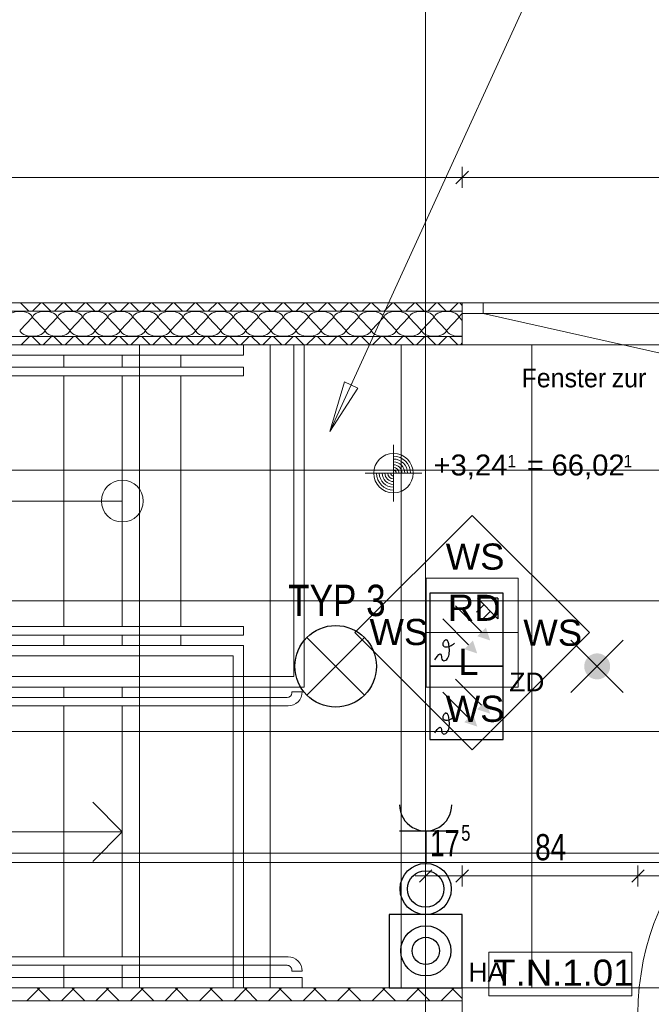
# Model space of a CAD drawing. Extents: x 1101 to 1942, y 41 to 882.
# Tile 71 of 104: x 1385 to 1445, y 690 to 785. Entities that reach past the tile are written whole.
import ezdxf
from ezdxf.lldxf.tags import DXFTag

# ---------------------------------------------------------------- set-up
doc = ezdxf.new("R2010")
doc.units = 0
doc.layers.get('0').update_dxf_attribs({"lineweight": 13})
for name, color, linetype, lineweight in [('Axen', 7, 'Continuous', 25), ('Beschriftung', 7, 'Continuous', 25), ('BI_X_Geometrie', 7, 'Continuous', 13), ('Deckenspiegel', 7, 'Continuous', 25), ('Fenster', 7, 'Continuous', 25), ('Fullfläche', 7, 'Continuous', 25), ('Maßlinien', 7, 'Continuous', 25), ('Treppen', 7, 'Continuous', 25), ('Türen-A03CP7TV1H', 7, 'Continuous', 25), ('Wände', 7, 'Continuous', 25)]:
    doc.layers.add(name, color=color, linetype=linetype, lineweight=lineweight)
for name, color, linetype, lineweight, true_color in [('BI_E_Einbruchmeldeanlagen', 5, 'Continuous', 25, 0x0000ff), ('BI_E_Licht', 7, 'Continuous', 25, 0xff6600), ('BI_E_Sicherheitsleuchten', 3, 'Continuous', 25, 0x00ff00), ('BI_E_Starkstrom', 1, 'Continuous', 25, 0xff0000), ('BI_E_Steckdosen', 1, 'Continuous', 25, 0xff0000)]:
    doc.layers.add(name, color=color, linetype=linetype, lineweight=lineweight, true_color=true_color)
doc.styles.get("Standard").update_dxf_attribs({"font": 'arial.ttf'})
tags = doc.linetypes.add('ALL_S25', pattern=[0.001, 0, -0.001]).pattern_tags.tags
tags[6:7] = [DXFTag(74, 4), DXFTag(75, 0), DXFTag(340, '0'), DXFTag(46, 1.0), DXFTag(50, 0.0), DXFTag(44, 0.0), DXFTag(45, 0.0)]
tags[4:5] = [DXFTag(74, 4), DXFTag(75, 0), DXFTag(340, '0'), DXFTag(46, 1.0), DXFTag(50, 0.0), DXFTag(44, 0.0), DXFTag(45, 0.0)]
tags = doc.linetypes.add('VERDECKT2_S2-A03CP7TW1H', pattern=[0.0027, 0.002, -0.0007]).pattern_tags.tags
tags[6:7] = [DXFTag(74, 4), DXFTag(75, 0), DXFTag(340, '0'), DXFTag(46, 1.0), DXFTag(50, 0.0), DXFTag(44, 0.0), DXFTag(45, 0.0)]
tags[4:5] = [DXFTag(74, 4), DXFTag(75, 0), DXFTag(340, '0'), DXFTag(46, 1.0), DXFTag(50, 0.0), DXFTag(44, 0.0), DXFTag(45, 0.0)]

# ---------------------------------------------------------------- blocks, each defined once
blk = doc.blocks.new('Referenz-A03CP7TX1H', base_point=(1202.263, 90.134))
at = {"layer": 'Axen', "color": 0, "linetype": 'ALL_S25', "lineweight": -2, "ltscale": 0.13}
for p, q in [((1423.498, 90.134), (1423.498, 825.647)), ((1661.901, 757.448), (1222.392, 757.448))]:
    blk.add_line(p, q, dxfattribs=at)
at = {"layer": 'Beschriftung', "color": 0, "lineweight": -2}
for p, q in [((1414.334, 745.136), (1458.712, 842.334)), ((1414.334, 745.136), (1415.732, 749.885)), ((1414.334, 745.136), (1415.732, 749.885)), ((1415.732, 749.885), (1417.005, 749.303)), ((1415.732, 749.885), (1417.005, 749.303)), ((1416.369, 749.594), (1416.514, 749.912)), ((1417.005, 749.303), (1414.334, 745.136)), ((1417.005, 749.303), (1414.334, 745.136)), ((1416.729, 725.918), (1427.944, 737.129)), ((1427.944, 737.129), (1439.155, 725.914)), ((1423.542, 725.916), (1423.543, 731.116)), ((1423.543, 731.116), (1432.343, 731.115)), ((1432.343, 731.115), (1432.342, 725.915)), ((1427.94, 714.703), (1416.729, 725.918)), ((1432.342, 725.915), (1423.542, 725.916)), ((1423.542, 720.716), (1423.542, 725.916)), ((1439.155, 725.914), (1427.94, 714.703)), ((1432.342, 725.915), (1432.342, 720.715)), ((1432.342, 720.715), (1423.542, 720.716)), ((1443.224, 695.36), (1429.552, 695.362)), ((1429.552, 695.362), (1429.552, 691.195)), ((1443.223, 691.194), (1443.224, 695.36)), ((1429.552, 691.195), (1443.223, 691.194))]:
    blk.add_line(p, q, dxfattribs=at)
at = {"layer": 'Deckenspiegel', "color": 0, "lineweight": -2}
for p, q in [((1473.498, 753.448), (1306.298, 753.448)), ((1396.148, 691.948), (1396.148, 753.448)), ((1408.648, 691.948), (1408.648, 753.448)), ((1421.148, 691.948), (1421.148, 753.448)), ((1433.648, 691.948), (1433.648, 753.448)), ((1306.298, 741.448), (1473.498, 741.448)), ((1306.298, 728.948), (1473.498, 728.948)), ((1306.298, 716.448), (1473.498, 716.448)), ((1306.298, 703.948), (1473.498, 703.948)), ((1306.298, 691.948), (1473.498, 691.948))]:
    blk.add_line(p, q, dxfattribs=at)
at = {"layer": 'Fenster', "color": 0, "lineweight": -2}
for p, q in [((1428.998, 756.448), (1428.998, 757.448)), ((1426.998, 756.448), (1469.998, 756.448)), ((1428.998, 756.448), (1446.788, 752.448))]:
    blk.add_line(p, q, dxfattribs=at)
at = {"layer": 'Fullfläche', "color": 0, "lineweight": -2}
for p, q in [((1384.766, 757.447), (1385.565, 756.647)), ((1386.718, 757.447), (1385.919, 756.647)), ((1386.866, 757.447), (1387.665, 756.647)), ((1388.818, 757.447), (1388.019, 756.647)), ((1388.966, 757.447), (1389.765, 756.647)), ((1390.918, 757.447), (1390.119, 756.647)), ((1391.066, 757.447), (1391.865, 756.647)), ((1393.018, 757.447), (1392.219, 756.647)), ((1393.166, 757.447), (1393.965, 756.647)), ((1395.118, 757.447), (1394.319, 756.647)), ((1395.266, 757.447), (1396.065, 756.647)), ((1397.218, 757.447), (1396.419, 756.647)), ((1397.366, 757.447), (1398.166, 756.647)), ((1399.318, 757.447), (1398.519, 756.647)), ((1399.466, 757.447), (1400.265, 756.647)), ((1401.418, 757.447), (1400.619, 756.647)), ((1401.566, 757.447), (1402.366, 756.647)), ((1403.518, 757.447), (1402.719, 756.647)), ((1403.666, 757.447), (1404.465, 756.647)), ((1405.618, 757.447), (1404.819, 756.647)), ((1405.766, 757.447), (1406.566, 756.647)), ((1407.718, 757.447), (1406.919, 756.647)), ((1407.866, 757.447), (1408.666, 756.647)), ((1409.818, 757.447), (1409.019, 756.647)), ((1409.966, 757.447), (1410.766, 756.647)), ((1411.918, 757.447), (1411.119, 756.647)), ((1412.066, 757.447), (1412.865, 756.647)), ((1414.018, 757.447), (1413.219, 756.647)), ((1414.166, 757.447), (1414.966, 756.647)), ((1416.118, 757.447), (1415.319, 756.647)), ((1416.266, 757.447), (1417.066, 756.647)), ((1418.218, 757.447), (1417.418, 756.647)), ((1418.366, 757.447), (1419.166, 756.647)), ((1420.318, 757.447), (1419.518, 756.647)), ((1420.466, 757.448), (1421.266, 756.647)), ((1422.418, 757.448), (1421.618, 756.647)), ((1422.566, 757.448), (1423.366, 756.647)), ((1424.518, 757.448), (1423.718, 756.647)), ((1424.666, 757.448), (1425.466, 756.647)), ((1426.618, 757.448), (1425.818, 756.648)), ((1426.766, 757.448), (1426.998, 757.216)), ((1384.722, 754.847), (1385.874, 756.047)), ((1385.922, 756.047), (1387.074, 754.847)), ((1387.122, 754.847), (1388.274, 756.047)), ((1388.322, 756.047), (1389.474, 754.847)), ((1389.522, 754.847), (1390.674, 756.047)), ((1390.722, 756.047), (1391.874, 754.847)), ((1391.922, 754.847), (1393.074, 756.047)), ((1393.122, 756.047), (1394.274, 754.847)), ((1394.322, 754.847), (1395.474, 756.047)), ((1395.522, 756.047), (1396.674, 754.847)), ((1396.722, 754.847), (1397.874, 756.047)), ((1397.922, 756.047), (1399.074, 754.847)), ((1399.122, 754.847), (1400.274, 756.047)), ((1400.322, 756.047), (1401.474, 754.847)), ((1401.522, 754.847), (1402.674, 756.047)), ((1402.722, 756.047), (1403.874, 754.847)), ((1403.922, 754.847), (1405.074, 756.047)), ((1405.122, 756.047), (1406.274, 754.847)), ((1406.322, 754.847), (1407.474, 756.047)), ((1407.522, 756.047), (1408.674, 754.847)), ((1408.722, 754.847), (1409.874, 756.047)), ((1409.922, 756.047), (1411.074, 754.847)), ((1411.122, 754.847), (1412.274, 756.047)), ((1412.322, 756.047), (1413.474, 754.847)), ((1413.522, 754.847), (1414.674, 756.047)), ((1414.722, 756.047), (1415.874, 754.847)), ((1415.922, 754.847), (1417.074, 756.047)), ((1417.122, 756.047), (1418.274, 754.847)), ((1418.322, 754.847), (1419.474, 756.047)), ((1419.522, 756.047), (1420.674, 754.848)), ((1420.722, 754.848), (1421.874, 756.047)), ((1421.922, 756.047), (1423.074, 754.848)), ((1423.122, 754.848), (1424.274, 756.047)), ((1424.322, 756.047), (1425.474, 754.848)), ((1425.522, 754.848), (1426.674, 756.048)), ((1426.722, 756.048), (1426.998, 755.759)), ((1384.822, 753.448), (1385.623, 754.249)), ((1386.662, 753.448), (1385.862, 754.249)), ((1386.922, 753.448), (1387.722, 754.248)), ((1388.762, 753.448), (1387.962, 754.248)), ((1389.022, 753.448), (1389.822, 754.248)), ((1390.862, 753.448), (1390.062, 754.248)), ((1391.122, 753.448), (1391.922, 754.248)), ((1392.962, 753.448), (1392.162, 754.248)), ((1393.222, 753.448), (1394.022, 754.248)), ((1395.062, 753.448), (1394.262, 754.248)), ((1395.322, 753.448), (1396.122, 754.248)), ((1397.162, 753.448), (1396.362, 754.248)), ((1397.422, 753.448), (1398.222, 754.248)), ((1399.262, 753.448), (1398.462, 754.248)), ((1399.522, 753.448), (1400.322, 754.248)), ((1401.362, 753.448), (1400.562, 754.248)), ((1401.622, 753.448), (1402.422, 754.248)), ((1403.462, 753.448), (1402.662, 754.248)), ((1403.722, 753.448), (1404.522, 754.248)), ((1405.562, 753.448), (1404.762, 754.248)), ((1405.822, 753.448), (1406.622, 754.248)), ((1407.662, 753.448), (1406.863, 754.248)), ((1407.922, 753.448), (1408.722, 754.248)), ((1409.762, 753.448), (1408.963, 754.248)), ((1410.022, 753.448), (1410.822, 754.248)), ((1411.862, 753.448), (1411.063, 754.248)), ((1412.122, 753.448), (1412.922, 754.248)), ((1413.962, 753.448), (1413.163, 754.248)), ((1414.222, 753.448), (1415.022, 754.248)), ((1416.062, 753.448), (1415.263, 754.248)), ((1416.322, 753.448), (1417.121, 754.248)), ((1418.162, 753.448), (1417.363, 754.248)), ((1418.422, 753.448), (1419.221, 754.248)), ((1420.262, 753.448), (1419.463, 754.248)), ((1420.522, 753.448), (1421.321, 754.248)), ((1422.362, 753.448), (1421.563, 754.248)), ((1422.622, 753.448), (1423.421, 754.248)), ((1424.462, 753.448), (1423.663, 754.248)), ((1424.722, 753.448), (1425.521, 754.248)), ((1426.562, 753.448), (1425.763, 754.248)), ((1426.822, 753.448), (1426.998, 753.624)), ((1386.49, 691.82), (1385.378, 690.707)), ((1386.365, 691.948), (1386.49, 691.823)), ((1386.621, 691.948), (1386.496, 691.823)), ((1386.496, 691.82), (1387.607, 690.707)), ((1389.789, 691.82), (1388.678, 690.708)), ((1389.665, 691.948), (1389.789, 691.823)), ((1389.921, 691.948), (1389.796, 691.823)), ((1389.796, 691.82), (1390.907, 690.708)), ((1393.089, 691.82), (1391.979, 690.708)), ((1392.965, 691.948), (1393.089, 691.823)), ((1393.22, 691.948), (1393.096, 691.823)), ((1393.096, 691.82), (1394.206, 690.708)), ((1396.389, 691.82), (1395.279, 690.708)), ((1396.265, 691.948), (1396.389, 691.823)), ((1396.52, 691.948), (1396.396, 691.823)), ((1396.396, 691.82), (1397.506, 690.709)), ((1399.689, 691.82), (1398.579, 690.709)), ((1399.565, 691.948), (1399.689, 691.823)), ((1399.82, 691.948), (1399.696, 691.823)), ((1399.696, 691.82), (1400.806, 690.709)), ((1402.989, 691.82), (1401.88, 690.709)), ((1402.865, 691.948), (1402.989, 691.823)), ((1403.12, 691.948), (1402.996, 691.823)), ((1402.996, 691.82), (1404.105, 690.709)), ((1406.289, 691.82), (1405.18, 690.71)), ((1406.165, 691.948), (1406.289, 691.823)), ((1406.42, 691.948), (1406.296, 691.823)), ((1406.296, 691.82), (1407.405, 690.71)), ((1409.589, 691.82), (1408.481, 690.71)), ((1409.465, 691.948), (1409.589, 691.823)), ((1409.72, 691.948), (1409.596, 691.823)), ((1409.596, 691.82), (1410.705, 690.71)), ((1412.889, 691.82), (1411.781, 690.71)), ((1412.765, 691.948), (1412.889, 691.823)), ((1413.02, 691.948), (1412.896, 691.823)), ((1412.896, 691.82), (1414.004, 690.711)), ((1416.189, 691.82), (1415.081, 690.711)), ((1416.065, 691.948), (1416.189, 691.823)), ((1416.32, 691.948), (1416.196, 691.823)), ((1416.196, 691.82), (1417.304, 690.711)), ((1419.489, 691.82), (1418.382, 690.711)), ((1419.365, 691.948), (1419.489, 691.823)), ((1419.62, 691.948), (1419.496, 691.823)), ((1419.496, 691.82), (1420.603, 690.711)), ((1422.789, 691.82), (1421.682, 690.712)), ((1422.665, 691.948), (1422.789, 691.823)), ((1422.92, 691.948), (1422.796, 691.823)), ((1422.796, 691.82), (1423.903, 690.712)), ((1426.089, 691.82), (1424.982, 690.712)), ((1425.965, 691.948), (1426.089, 691.823)), ((1426.22, 691.948), (1426.096, 691.823)), ((1426.096, 691.82), (1426.998, 690.917))]:
    blk.add_line(p, q, dxfattribs=at)
for centre, start_param, end_param in [((1384.698, 756.047), 1.570796, 3.141593), ((1384.698, 756.047), 0, 1.570796), ((1387.098, 756.047), 1.570796, 3.141593), ((1387.098, 756.047), 0, 1.570796), ((1389.498, 756.047), 1.570796, 3.141593), ((1389.498, 756.047), 0, 1.570796), ((1391.898, 756.047), 1.570796, 3.141593), ((1391.898, 756.047), 0, 1.570796), ((1394.298, 756.047), 1.570796, 3.141593), ((1394.298, 756.047), 0, 1.570796), ((1396.698, 756.047), 1.570796, 3.141593), ((1396.698, 756.047), 0, 1.570796), ((1399.098, 756.047), 1.570796, 3.141593), ((1399.098, 756.047), 0, 1.570796), ((1401.498, 756.047), 1.570796, 3.141593), ((1401.498, 756.047), 0, 1.570796), ((1403.898, 756.047), 1.570796, 3.141593), ((1403.898, 756.047), 0, 1.570796), ((1406.298, 756.047), 1.570796, 3.141593), ((1406.298, 756.047), 0, 1.570796), ((1408.698, 756.047), 1.570796, 3.141593), ((1408.698, 756.047), 0, 1.570796), ((1411.098, 756.047), 1.570796, 3.141593), ((1411.098, 756.047), 0, 1.570796), ((1413.498, 756.047), 1.570796, 3.141593), ((1413.498, 756.047), 0, 1.570796), ((1415.898, 756.047), 1.570796, 3.141593), ((1415.898, 756.047), 0, 1.570796), ((1418.298, 756.047), 1.570796, 3.141593), ((1418.298, 756.047), 0, 1.570796), ((1420.698, 756.047), 1.570796, 3.141593), ((1420.698, 756.047), 0, 1.570796), ((1423.098, 756.047), 1.570796, 3.141593), ((1423.098, 756.047), 0, 1.570796), ((1425.498, 756.048), 1.570796, 3.141593), ((1425.498, 756.048), 0, 1.570796), ((1427.898, 756.048), 2.441377, 3.141593), ((1385.898, 754.847), 3.141593, 6.283185), ((1388.298, 754.847), 3.141593, 6.283185), ((1390.698, 754.847), 3.141593, 6.283185), ((1393.098, 754.847), 3.141593, 6.283185), ((1395.498, 754.847), 3.141593, 6.283185), ((1397.898, 754.847), 3.141593, 6.283185), ((1400.298, 754.847), 3.141593, 6.283185), ((1402.698, 754.847), 3.141593, 6.283185), ((1405.098, 754.847), 3.141593, 6.283185), ((1407.498, 754.847), 3.141593, 6.283185), ((1409.898, 754.847), 3.141593, 6.283185), ((1412.298, 754.847), 3.141593, 6.283185), ((1414.698, 754.847), 3.141593, 6.283185), ((1417.098, 754.847), 3.141593, 6.283185), ((1419.498, 754.848), 3.141593, 6.283185), ((1421.898, 754.848), 3.141593, 6.283185), ((1424.298, 754.848), 3.141593, 6.283185), ((1426.698, 754.848), 3.141593, 4.970974)]:
    blk.add_ellipse(centre, major_axis=(1.176, 0), ratio=0.5, start_param=start_param, end_param=end_param, dxfattribs=at)
at = {"layer": 'Maßlinien', "color": 0, "lineweight": -2}
for p, q in [((1426.998, 769.448), (1426.998, 770.448)), ((1349.562, 769.448), (1426.998, 769.448)), ((1426.398, 768.848), (1427.598, 770.048)), ((1426.998, 769.448), (1426.998, 768.448)), ((1426.998, 769.448), (1469.998, 769.448)), ((1420.423, 738.468), (1420.415, 743.868)), ((1420.422, 739.278), (1420.416, 743.058)), ((1417.719, 741.164), (1423.119, 741.172)), ((1418.532, 741.165), (1422.309, 741.171)), ((1423.498, 702.648), (1423.498, 703.648)), ((1426.998, 702.648), (1426.998, 703.648)), ((1443.798, 702.648), (1443.798, 703.648)), ((1423.498, 702.648), (1422.498, 702.648)), ((1422.898, 702.048), (1424.098, 703.248)), ((1423.498, 702.648), (1423.498, 701.648)), ((1423.498, 702.648), (1426.998, 702.648)), ((1426.398, 702.048), (1427.598, 703.248)), ((1426.998, 702.648), (1426.998, 701.648)), ((1426.998, 702.648), (1432.808, 702.648)), ((1432.808, 702.648), (1443.798, 702.648)), ((1443.198, 702.048), (1444.398, 703.248)), ((1443.798, 702.648), (1443.798, 701.648)), ((1443.798, 702.648), (1468.998, 702.648))]:
    blk.add_line(p, q, dxfattribs=at)
blk.add_circle((1420.419, 741.168), 1.89, dxfattribs=at)
for major_axis in [(1.62, 0.002), (1.35, 0.002), (1.08, 0.002), (-1.62, -0.002), (-1.35, -0.002), (-1.08, -0.002), (-0.81, -0.001), (-0.54, -0.001), (-0.27, 0), (0.81, 0.001), (0.54, 0.001), (0.27, 0)]:
    blk.add_ellipse((1420.419, 741.168), major_axis=major_axis, ratio=1, start_param=0, end_param=1.570796, dxfattribs=at)
at = {"layer": 'Treppen', "color": 0, "lineweight": -2}
for p, q in [((1406.098, 753.448), (1360.287, 753.448)), ((1406.098, 752.448), (1406.098, 753.448)), ((1410.898, 753.448), (1410.898, 721.708)), ((1411.898, 753.448), (1411.898, 720.708)), ((1406.098, 752.448), (1359.898, 752.448)), ((1388.898, 751.288), (1388.898, 752.448)), ((1394.498, 751.287), (1394.498, 752.447)), ((1400.098, 752.448), (1400.098, 751.288)), ((1406.098, 751.288), (1310.098, 751.288)), ((1406.098, 750.488), (1359.194, 750.487)), ((1388.898, 726.488), (1388.898, 750.488)), ((1394.498, 726.487), (1394.498, 750.487)), ((1406.098, 751.288), (1406.098, 750.488)), ((1394.498, 738.497), (1321.098, 738.465)), ((1406.098, 726.488), (1349.603, 726.488)), ((1406.098, 725.688), (1406.098, 726.488)), ((1406.098, 725.688), (1349.289, 725.688)), ((1388.898, 724.688), (1388.898, 725.688)), ((1394.498, 724.687), (1394.498, 725.687)), ((1400.098, 725.688), (1400.098, 724.688)), ((1406.098, 724.688), (1348.898, 724.688)), ((1406.098, 724.688), (1406.098, 721.708)), ((1405.098, 723.688), (1348.507, 723.688)), ((1405.098, 723.688), (1405.098, 721.708)), ((1410.898, 721.708), (1335.898, 721.708)), ((1411.898, 720.708), (1334.898, 720.708)), ((1388.898, 719.708), (1388.898, 720.708)), ((1394.498, 719.708), (1394.498, 720.708)), ((1410.246, 719.708), (1334.45, 719.708)), ((1411.698, 720.259), (1410.698, 720.259)), ((1410.698, 720.259), (1410.698, 720.159)), ((1410.346, 718.908), (1334.45, 718.908)), ((1388.898, 694.908), (1388.898, 718.908)), ((1394.498, 694.908), (1394.498, 718.908)), ((1394.498, 706.865), (1391.67, 709.694)), ((1321.098, 706.865), (1394.498, 706.865)), ((1394.498, 706.865), (1391.67, 704.037)), ((1410.346, 694.908), (1310.098, 694.908)), ((1410.246, 694.108), (1310.098, 694.108)), ((1388.898, 691.948), (1388.898, 694.108)), ((1394.498, 691.948), (1394.498, 694.108)), ((1410.698, 693.556), (1410.698, 693.656)), ((1411.698, 693.556), (1410.698, 693.556)), ((1411.698, 692.948), (1307.298, 692.948)), ((1411.698, 692.948), (1411.698, 691.948)), ((1411.698, 691.948), (1306.298, 691.948))]:
    blk.add_line(p, q, dxfattribs=at)
at = {"layer": 'Treppen', "color": 0, "linetype": 'VERDECKT2_S2-A03CP7TW1H', "lineweight": -2, "ltscale": 0.13}
for p, q in [((1400.098, 750.488), (1400.098, 726.488)), ((1405.098, 691.948), (1405.098, 721.708)), ((1406.098, 721.708), (1406.098, 691.948))]:
    blk.add_line(p, q, dxfattribs=at)
at = {"layer": 'Treppen', "color": 0, "lineweight": -2}
blk.add_circle((1394.498, 738.497), 2, dxfattribs=at)
for centre, major_axis, end_param in [((1410.246, 720.159), (0, -0.452), 1.570796), ((1410.346, 720.259), (0, -1.352), 1.570796), ((1410.346, 693.556), (1.352, 0), 1.570797), ((1410.246, 693.656), (0.452, 0), 1.570797)]:
    blk.add_ellipse(centre, major_axis=major_axis, ratio=1, start_param=0, end_param=end_param, dxfattribs=at)
at = {"layer": 'Türen-A03CP7TV1H', "color": 0, "lineweight": -2}
blk.add_ellipse((1468.998, 689.448), major_axis=(0, 25.2), ratio=1, start_param=0, end_param=1.570796, dxfattribs=at)
at = {"layer": 'Wände', "color": 0, "lineweight": -2}
for p, q in [((1302.298, 757.448), (1426.998, 757.448)), ((1426.998, 757.448), (1427.998, 757.448)), ((1426.998, 757.448), (1426.998, 753.448)), ((1426.998, 757.448), (1469.998, 757.448)), ((1426.998, 756.648), (1303.098, 756.647)), ((1303.098, 754.247), (1426.998, 754.248)), ((1426.998, 753.448), (1303.098, 753.448)), ((1303.098, 691.948), (1426.998, 691.948)), ((1426.998, 689.448), (1426.998, 691.948)), ((1426.998, 690.712), (1302.306, 690.697))]:
    blk.add_line(p, q, dxfattribs=at)
at = {"layer": 'Beschriftung', "color": 0, "lineweight": -2, "char_height": 2.49999, "attachment_point": 1, "rotation": 359.99316}
for s, insert in [('{\\fArial;WS}', (1425.414, 734.44)), ('{\\fArial;RD}', (1425.618, 729.543)), ('{\\fArial;WS}', (1418.13, 727.229)), ('{\\fArial;WS}', (1432.835, 727.158)), ('{\\fArial;L}', (1426.618, 724.375)), ('{\\fArial;WS}', (1425.414, 719.882)), ('{\\fArial;T.N.1.01}', (1429.969, 694.652))]:
    blk.add_mtext(s, dxfattribs=dict(at, insert=insert))
at = {"layer": 'Maßlinien', "color": 0, "lineweight": -2, "attachment_point": 1, "rotation": 0.00001}
for s, insert, char_height in [('{\\fArial;+3,24}', (1424.244, 742.948), 2), ('{\\fArial;66,02}', (1435.533, 742.948), 2), ('{\\W0.89;\\fArial;1}', (1431.314, 742.919), 1.2), ('{\\fArial;=}', (1433.174, 742.948), 2), ('{\\W0.89;\\fArial;1}', (1442.422, 742.919), 1.2), ('{\\W0.76;\\fArial;5}', (1426.898, 707.517), 1.5), ('{\\W0.73;\\fArial;17}', (1423.91, 707.035), 2.49999), ('{\\W0.76;\\fArial;84}', (1433.969, 706.649), 2.49999)]:
    blk.add_mtext(s, dxfattribs=dict(at, insert=insert, char_height=char_height))
at = {"layer": 'Wände', "color": 0, "lineweight": -2, "char_height": 1.8, "attachment_point": 1, "rotation": 0.00001}
for s, insert in [('{\\W0.95;\\fArial;Fenster}', (1432.663, 751.174)), ('{\\W0.95;\\fArial;zur}', (1441.279, 751.174))]:
    blk.add_mtext(s, dxfattribs=dict(at, insert=insert))
blk = doc.blocks.new('Taster Aufputz-A03CP83L1H', base_point=(1421.05, 698.95))
at = {"color": 0, "lineweight": -2}
for radius in [2.45, 1.75]:
    blk.add_circle((1423.5, 701.4), radius, dxfattribs=at)
blk = doc.blocks.new('Steckdose_ 1-fach AUFPUTZ-A03CP83N1H', base_point=(1421, 703.85))
at = {"color": 0, "lineweight": -2}
for p, q in [((1421, 706.95), (1426, 706.95)), ((1423.5, 706.95), (1423.5, 703.85))]:
    blk.add_line(p, q, dxfattribs=at)
blk.add_ellipse((1423.5, 709.45), major_axis=(-2.5, 0), ratio=1, start_param=0, end_param=3.141593, dxfattribs=at)
blk = doc.blocks.new('Handalarmtaster AMOK-A03CP8431H', base_point=(1420, 691.95))
at = {"color": 0, "lineweight": -2}
for p, q in [((1427, 698.95), (1420, 698.95)), ((1420, 698.95), (1420, 691.95)), ((1427, 691.95), (1427, 698.95)), ((1420, 691.95), (1427, 691.95))]:
    blk.add_line(p, q, dxfattribs=at)
for radius in [2.4, 1.3]:
    blk.add_circle((1423.518, 695.481), radius, dxfattribs=at)
at = {"color": 0, "lineweight": -2, "insert": (1427.6, 694.35), "char_height": 1.8, "attachment_point": 1}
blk.add_mtext('{\\fArial;HA}', dxfattribs=at)
blk = doc.blocks.new('Brandmelder-A03CP8971H', base_point=(1423.898, 722.698))
at = {"color": 0, "lineweight": -2}
for p, q in [((1430.898, 729.698), (1423.898, 729.698)), ((1423.898, 729.698), (1423.898, 722.698)), ((1430.398, 729.198), (1428.445, 729.198)), ((1428.445, 729.198), (1430.398, 727.245)), ((1430.398, 729.198), (1430.398, 727.245)), ((1430.898, 722.698), (1430.898, 729.698)), ((1426.367, 728.466), (1428.842, 725.991)), ((1429.066, 728.576), (1428.376, 727.886)), ((1429.688, 727.955), (1428.997, 727.264)), ((1425.129, 727.229), (1427.604, 724.754)), ((1425.229, 725.074), (1425.19, 725.019)), ((1425.273, 725.124), (1425.229, 725.074)), ((1425.321, 725.166), (1425.273, 725.124)), ((1425.371, 725.199), (1425.321, 725.166)), ((1425.42, 725.22), (1425.371, 725.199)), ((1425.468, 725.227), (1425.42, 725.22)), ((1425.468, 725.227), (1425.512, 725.22)), ((1425.553, 725.197), (1425.512, 725.22)), ((1425.553, 725.197), (1425.59, 725.158)), ((1425.624, 725.103), (1425.59, 725.158)), ((1425.654, 725.033), (1425.624, 725.103)), ((1425.139, 724.899), (1425.129, 724.837)), ((1425.129, 724.837), (1425.132, 724.777)), ((1425.132, 724.777), (1425.146, 724.721)), ((1425.16, 724.96), (1425.139, 724.899)), ((1425.172, 724.67), (1425.146, 724.721)), ((1425.19, 725.019), (1425.16, 724.96)), ((1425.172, 724.67), (1425.212, 724.625)), ((1425.264, 724.589), (1425.212, 724.625)), ((1425.264, 724.589), (1425.328, 724.563)), ((1425.328, 724.563), (1425.406, 724.549)), ((1425.406, 724.549), (1425.497, 724.548)), ((1425.497, 724.548), (1425.599, 724.56)), ((1425.599, 724.56), (1425.707, 724.586)), ((1425.682, 724.947), (1425.654, 725.033)), ((1425.706, 724.845), (1425.682, 724.947)), ((1425.728, 724.728), (1425.706, 724.845)), ((1425.707, 724.586), (1425.82, 724.623)), ((1425.746, 724.595), (1425.728, 724.728)), ((1425.76, 724.45), (1425.746, 724.595)), ((1425.758, 723.985), (1425.768, 724.141)), ((1425.768, 724.297), (1425.76, 724.45)), ((1425.768, 724.141), (1425.768, 724.297)), ((1425.82, 724.623), (1425.934, 724.674)), ((1425.934, 724.674), (1426.045, 724.737)), ((1426.045, 724.737), (1426.152, 724.811)), ((1426.152, 724.811), (1426.249, 724.899)), ((1424.383, 723.33), (1424.603, 723.648)), ((1424.603, 723.648), (1424.76, 723.824)), ((1424.76, 723.824), (1424.866, 723.886)), ((1424.866, 723.886), (1424.933, 723.858)), ((1424.933, 723.858), (1424.973, 723.767)), ((1424.973, 723.767), (1424.998, 723.639)), ((1424.998, 723.639), (1425.021, 723.5)), ((1425.021, 723.5), (1425.053, 723.376)), ((1425.053, 723.376), (1425.103, 723.287)), ((1425.103, 723.287), (1425.17, 723.237)), ((1425.17, 723.237), (1425.249, 723.222)), ((1425.249, 723.222), (1425.335, 723.238)), ((1425.335, 723.238), (1425.422, 723.283)), ((1425.422, 723.283), (1425.508, 723.354)), ((1425.508, 723.354), (1425.586, 723.447)), ((1425.586, 723.447), (1425.651, 723.561)), ((1425.651, 723.561), (1425.701, 723.691)), ((1425.701, 723.691), (1425.736, 723.834)), ((1425.736, 723.834), (1425.758, 723.985)), ((1423.898, 722.698), (1430.898, 722.698))]:
    blk.add_line(p, q, dxfattribs=at)
for points in [[(1429.667, 725.166), (1428.429, 725.579), (1429.254, 726.404)], [(1428.429, 723.929), (1427.192, 724.341), (1428.017, 725.166)]]:
    blk.add_solid(points, dxfattribs=at)
blk = doc.blocks.new('Sicherheitsbel. (Bereitschaftsschaltung)-A03CP8991H', base_point=(1437.393, 720.193))
at = {"lineweight": -2}
blk.add_hatch(color=0, dxfattribs=at).paths.add_polyline_path([(1439.898, 723.94), (1440.22, 723.896), (1440.52, 723.77), (1440.777, 723.571), (1440.975, 723.312), (1441.099, 723.011), (1441.141, 722.689), (1441.099, 722.366), (1440.975, 722.065), (1440.777, 721.806), (1440.52, 721.607), (1440.22, 721.481), (1439.898, 721.437), (1439.576, 721.481), (1439.276, 721.607), (1439.019, 721.806), (1438.821, 722.065), (1438.697, 722.366), (1438.655, 722.689), (1438.697, 723.011), (1438.821, 723.312), (1439.019, 723.571), (1439.276, 723.77), (1439.576, 723.896)])
at = {"color": 0, "lineweight": -2}
for p, q in [((1437.393, 725.193), (1442.393, 720.193)), ((1442.393, 725.193), (1437.393, 720.193))]:
    blk.add_line(p, q, dxfattribs=at)
blk = doc.blocks.new('Brandmelder in ZD-A03CP89B1H', base_point=(1423.898, 715.698))
at = {"color": 0, "lineweight": -2}
for p, q in [((1430.898, 722.698), (1423.898, 722.698)), ((1423.898, 722.698), (1423.898, 715.698)), ((1430.898, 715.698), (1430.898, 722.698)), ((1426.367, 721.466), (1428.842, 718.991)), ((1425.129, 720.229), (1427.604, 717.754)), ((1425.139, 717.899), (1425.129, 717.837)), ((1425.129, 717.837), (1425.132, 717.777)), ((1425.132, 717.777), (1425.146, 717.721)), ((1425.16, 717.96), (1425.139, 717.899)), ((1425.172, 717.67), (1425.146, 717.721)), ((1425.19, 718.019), (1425.16, 717.96)), ((1425.172, 717.67), (1425.212, 717.625)), ((1425.229, 718.074), (1425.19, 718.019)), ((1425.264, 717.589), (1425.212, 717.625)), ((1425.273, 718.124), (1425.229, 718.074)), ((1425.264, 717.589), (1425.328, 717.563)), ((1425.321, 718.166), (1425.273, 718.124)), ((1425.371, 718.199), (1425.321, 718.166)), ((1425.328, 717.563), (1425.406, 717.549)), ((1425.42, 718.22), (1425.371, 718.199)), ((1425.406, 717.549), (1425.497, 717.548)), ((1425.468, 718.227), (1425.42, 718.22)), ((1425.468, 718.227), (1425.512, 718.22)), ((1425.497, 717.548), (1425.599, 717.56)), ((1425.553, 718.197), (1425.512, 718.22)), ((1425.553, 718.197), (1425.59, 718.158)), ((1425.624, 718.103), (1425.59, 718.158)), ((1425.599, 717.56), (1425.707, 717.586)), ((1425.654, 718.033), (1425.624, 718.103)), ((1425.682, 717.947), (1425.654, 718.033)), ((1425.706, 717.845), (1425.682, 717.947)), ((1425.728, 717.728), (1425.706, 717.845)), ((1425.707, 717.586), (1425.82, 717.623)), ((1425.746, 717.595), (1425.728, 717.728)), ((1425.76, 717.45), (1425.746, 717.595)), ((1425.82, 717.623), (1425.934, 717.674)), ((1425.934, 717.674), (1426.045, 717.737)), ((1426.045, 717.737), (1426.152, 717.811)), ((1426.152, 717.811), (1426.249, 717.899)), ((1424.383, 716.33), (1424.603, 716.648)), ((1424.603, 716.648), (1424.76, 716.824)), ((1424.76, 716.824), (1424.866, 716.886)), ((1424.866, 716.886), (1424.933, 716.858)), ((1424.933, 716.858), (1424.973, 716.767)), ((1424.973, 716.767), (1424.998, 716.639)), ((1424.998, 716.639), (1425.021, 716.5)), ((1425.586, 716.447), (1425.651, 716.561)), ((1425.651, 716.561), (1425.701, 716.691)), ((1425.701, 716.691), (1425.736, 716.834)), ((1425.736, 716.834), (1425.758, 716.985)), ((1425.758, 716.985), (1425.768, 717.141)), ((1425.768, 717.297), (1425.76, 717.45)), ((1425.768, 717.141), (1425.768, 717.297)), ((1423.898, 715.698), (1430.898, 715.698)), ((1425.021, 716.5), (1425.053, 716.376)), ((1425.053, 716.376), (1425.103, 716.287)), ((1425.103, 716.287), (1425.17, 716.237)), ((1425.17, 716.237), (1425.249, 716.222)), ((1425.249, 716.222), (1425.335, 716.238)), ((1425.335, 716.238), (1425.422, 716.283)), ((1425.422, 716.283), (1425.508, 716.354)), ((1425.508, 716.354), (1425.586, 716.447))]:
    blk.add_line(p, q, dxfattribs=at)
for points in [[(1429.667, 718.166), (1428.429, 718.579), (1429.254, 719.404)], [(1428.429, 716.929), (1427.192, 717.341), (1428.017, 718.166)]]:
    blk.add_solid(points, dxfattribs=at)
at = {"color": 0, "lineweight": -2, "insert": (1431.498, 722.098), "char_height": 1.8, "attachment_point": 1}
blk.add_mtext('{\\fArial;ZD}', dxfattribs=at)
blk = doc.blocks.new('RZB Toledo Flat+ round-A03CP89F1H', base_point=(1410.998, 718.798))
at = {"color": 0, "linetype": 'ByBlock', "lineweight": -2, "ltscale": 0.25}
for p, q in [((1412.141, 719.94), (1417.655, 725.455)), ((1412.141, 725.455), (1417.655, 719.94))]:
    blk.add_line(p, q, dxfattribs=at)
blk.add_circle((1414.898, 722.698), 3.9, dxfattribs=at)

msp = doc.modelspace()

# ---------------------------------------------------------------- linework, layer by layer
at = {"layer": 'BI_X_Geometrie', "color": 7, "ltscale": 0.13}
msp.add_line((1171.363, 704.824), (1485.185, 704.824), dxfattribs=at)

# ---------------------------------------------------------------- block references
at = {"color": 251, "lineweight": 13, "ltscale": 0.13, "true_color": 0x5f5f5f}
msp.add_blockref('Referenz-A03CP7TX1H', (1202.263, 90.134), dxfattribs=at)
at = {"layer": 'BI_E_Einbruchmeldeanlagen', "linetype": 'Continuous', "ltscale": 0.25}
for name, p in [('Brandmelder-A03CP8971H', (1423.898, 722.698)), ('Brandmelder in ZD-A03CP89B1H', (1423.898, 715.698)), ('Handalarmtaster AMOK-A03CP8431H', (1420, 691.95))]:
    msp.add_blockref(name, p, dxfattribs=at)
at = {"layer": 'BI_E_Licht', "ltscale": 0.25}
msp.add_blockref('RZB Toledo Flat+ round-A03CP89F1H', (1410.998, 718.798), dxfattribs=at)
at = {"layer": 'BI_E_Sicherheitsleuchten', "linetype": 'Continuous', "ltscale": 0.25}
msp.add_blockref('Sicherheitsbel. (Bereitschaftsschaltung)-A03CP8991H', (1437.393, 720.193), dxfattribs=at)
at = {"layer": 'BI_E_Starkstrom', "linetype": 'Continuous', "ltscale": 0.25}
msp.add_blockref('Taster Aufputz-A03CP83L1H', (1421.05, 698.95), dxfattribs=at)
at = {"layer": 'BI_E_Steckdosen', "linetype": 'Continuous', "ltscale": 0.25}
msp.add_blockref('Steckdose_ 1-fach AUFPUTZ-A03CP83N1H', (1421, 703.85), dxfattribs=at)

# ---------------------------------------------------------------- texts
at = {"layer": 'BI_E_Licht', "ltscale": 0.25, "insert": (1410.357, 730.498), "char_height": 3, "attachment_point": 1}
msp.add_mtext('{\\W0.8;\\fArial;TYP 3}', dxfattribs=at)

doc.saveas('drawing.dxf')
